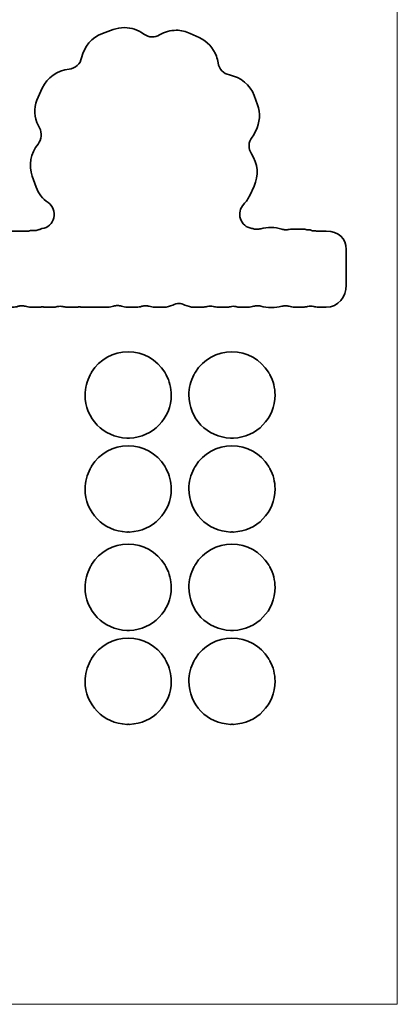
# Model space of a CAD drawing. Header units: inches. Extents: x -6 to 204, y -318 to -21.
# Tile 3 of 5: x 151 to 204, y -318 to -181. Entities that reach past the tile are written whole.
import ezdxf

# ---------------------------------------------------------------- set-up
doc = ezdxf.new("R2010")
doc.units = ezdxf.units.IN
doc.header["$MEASUREMENT"] = 0
doc.layers.add('cutpath', color=7, linetype='Continuous')

msp = doc.modelspace()

# ---------------------------------------------------------------- linework, layer by layer
at = {"layer": 'cutpath', "lineweight": 0}
msp.add_lwpolyline([(203.78, -317.83), (-6.22, -317.83), (-6.22, -20.83), (203.78, -20.83), (203.78, -317.83)], dxfattribs=at)
at = {"layer": 'cutpath', "color": 7, "lineweight": 35}
for points, knots in [([(186.22, -220.7), (185.71, -220.7), (185.22, -220.64), (184.74, -220.52), (184.58, -220.47), (184.41, -220.45), (184.24, -220.45), (184.07, -220.45), (183.91, -220.5), (183.75, -220.54), (183.51, -220.6), (183.26, -220.66), (183.01, -220.66), (183.01, -220.66), (181.82, -220.66), (181.82, -220.66), (181.63, -220.66), (181.44, -220.62), (181.26, -220.58), (181.14, -220.56), (181.02, -220.53), (180.89, -220.53), (180.77, -220.53), (180.64, -220.57), (180.52, -220.59), (180.34, -220.62), (180.15, -220.66), (179.96, -220.66), (179.96, -220.66), (178.77, -220.66), (178.77, -220.66), (178.56, -220.66), (178.34, -220.61), (178.13, -220.56), (177.99, -220.53), (177.85, -220.5), (177.7, -220.5), (177.56, -220.5), (177.42, -220.54), (177.27, -220.57), (177.07, -220.62), (176.85, -220.66), (176.63, -220.66), (176.63, -220.66), (175.44, -220.66), (175.44, -220.66), (175, -220.66), (174.57, -220.54), (174.18, -220.36), (173.91, -220.23), (173.62, -220.15), (173.33, -220.15), (173.05, -220.15), (172.76, -220.24), (172.49, -220.36), (172.09, -220.55), (171.67, -220.66), (171.23, -220.66), (171.23, -220.66), (169.95, -220.66), (169.95, -220.66), (169.69, -220.66), (169.44, -220.6), (169.19, -220.54), (169.02, -220.49), (168.85, -220.46), (168.68, -220.46), (168.51, -220.46), (168.34, -220.5), (168.18, -220.54), (167.93, -220.61), (167.68, -220.66), (167.42, -220.66), (167.42, -220.66), (166.14, -220.66), (166.14, -220.66), (165.86, -220.66), (165.59, -220.59), (165.32, -220.52), (165.14, -220.47), (164.96, -220.43), (164.78, -220.43), (164.6, -220.43), (164.41, -220.48), (164.23, -220.53), (163.97, -220.6), (163.69, -220.66), (163.42, -220.66), (163.42, -220.66), (159.77, -220.66), (159.77, -220.66), (159.7, -220.66), (159.64, -220.63), (159.58, -220.63), (159.54, -220.62), (159.49, -220.61), (159.45, -220.61), (159.4, -220.61), (159.36, -220.63), (159.32, -220.63), (159.26, -220.64), (159.19, -220.66), (159.13, -220.66), (159.13, -220.66), (157.73, -220.66), (157.73, -220.66), (157.54, -220.66), (157.34, -220.61), (157.15, -220.58), (157.03, -220.55), (156.9, -220.53), (156.77, -220.53), (156.64, -220.53), (156.52, -220.56), (156.39, -220.58), (156.2, -220.62), (156.01, -220.66), (155.81, -220.66), (155.81, -220.66), (154.62, -220.66), (154.62, -220.66), (154.56, -220.66), (154.49, -220.63), (154.43, -220.63), (154.39, -220.62), (154.34, -220.61), (154.3, -220.61), (154.26, -220.61), (154.21, -220.63), (154.17, -220.63), (154.11, -220.64), (154.05, -220.66), (153.99, -220.66), (153.99, -220.66), (152.7, -220.66), (152.7, -220.66), (152.45, -220.66), (152.19, -220.6), (151.94, -220.54), (151.78, -220.49), (151.61, -220.46), (151.44, -220.46), (151.27, -220.46), (151.1, -220.5), (150.93, -220.54), (150.69, -220.61), (150.43, -220.66), (150.17, -220.66), (150.17, -220.66), (148.89, -220.66), (148.89, -220.66), (148.83, -220.66), (148.77, -220.63), (148.71, -220.63), (148.66, -220.62), (148.62, -220.61), (148.57, -220.61), (148.53, -220.61), (148.49, -220.63), (148.44, -220.63), (148.38, -220.64), (148.32, -220.66), (148.26, -220.66), (148.26, -220.66), (147.09, -220.66), (147.09, -220.66), (146.82, -220.66), (146.56, -220.6), (146.3, -220.53), (146.13, -220.48), (145.96, -220.45), (145.78, -220.45), (145.6, -220.45), (145.43, -220.49), (145.26, -220.54), (145, -220.61), (144.74, -220.66), (144.47, -220.66), (144.47, -220.66), (143.3, -220.66), (143.3, -220.66), (141.64, -220.66), (140.23, -219.26), (140.23, -217.6), (140.23, -217.6), (140.23, -212.64), (140.23, -212.64), (140.23, -211.04), (141.61, -210.08), (143.3, -210.08), (143.3, -210.08), (144.42, -210.08), (144.42, -210.08), (144.7, -210.08), (144.97, -209.97), (145.24, -210.04), (145.41, -210.1), (145.6, -210.05), (145.78, -210.05), (145.96, -210.05), (146.15, -210.13), (146.32, -210.08), (146.59, -210.01), (146.86, -210.08), (147.14, -210.08), (147.14, -210.08), (148.26, -210.08), (148.26, -210.08), (148.52, -210.08), (148.79, -209.97), (149.04, -210.04), (149.22, -210.08), (149.39, -210.03), (149.57, -210.03), (149.74, -210.03), (149.92, -210.12), (150.09, -210.07), (150.35, -210), (150.61, -210.08), (150.87, -210.08), (150.87, -210.08), (152.22, -210.08), (152.22, -210.08), (152.37, -210.08), (152.66, -209.93), (152.79, -209.97), (152.96, -210.01), (153.13, -209.96), (153.31, -209.96), (153.49, -209.96), (153.66, -209.9), (153.84, -209.85), (153.91, -209.83), (153.98, -209.79), (154.06, -209.77), (154.12, -209.75), (154.18, -209.72), (154.24, -209.71), (155.06, -209.6), (155.72, -209), (155.91, -208.19), (156.11, -207.39), (155.77, -206.55), (155.09, -206.08), (154.34, -205.56), (153.77, -204.81), (153.44, -203.92), (153.44, -203.92), (152.9, -202.4), (152.9, -202.4), (152.35, -200.9), (152.66, -199.19), (153.7, -197.93), (154.23, -197.29), (154.31, -196.38), (153.89, -195.66), (153.76, -195.42), (153.64, -195.17), (153.55, -194.91), (153.12, -193.75), (153.18, -192.5), (153.7, -191.38), (153.7, -191.38), (154.29, -190.11), (154.29, -190.11), (154.97, -188.65), (156.4, -187.64), (158.02, -187.48), (158.89, -187.39), (159.6, -186.75), (159.78, -185.89), (160.1, -184.32), (161.18, -183.06), (162.67, -182.52), (162.67, -182.52), (164.18, -181.97), (164.18, -181.97), (164.69, -181.78), (165.22, -181.69), (165.75, -181.69), (166.71, -181.69), (167.64, -182), (168.43, -182.58), (168.78, -182.84), (169.2, -182.98), (169.62, -182.98), (169.97, -182.98), (170.32, -182.88), (170.63, -182.7), (171.34, -182.28), (172.15, -182.06), (172.97, -182.06), (173.64, -182.06), (174.3, -182.21), (174.91, -182.5), (174.91, -182.5), (176.18, -183.09), (176.18, -183.09), (177.29, -183.61), (178.14, -184.53), (178.56, -185.69), (178.67, -185.99), (178.74, -186.3), (178.79, -186.61), (178.91, -187.45), (179.55, -188.12), (180.38, -188.28), (181.97, -188.6), (183.29, -189.69), (183.82, -191.13), (183.82, -191.13), (184.29, -192.45), (184.29, -192.45), (184.71, -193.6), (184.63, -194.93), (184.06, -196.1), (183.91, -196.4), (183.73, -196.7), (183.53, -196.97), (183.01, -197.65), (182.98, -198.58), (183.45, -199.29), (184.36, -200.65), (184.49, -202.34), (183.81, -203.81), (183.81, -203.81), (183.21, -205.08), (183.21, -205.08), (183, -205.54), (182.72, -205.95), (182.37, -206.32), (181.85, -206.85), (181.67, -207.63), (181.91, -208.34), (182.14, -209.05), (182.75, -209.56), (183.49, -209.68), (183.58, -209.7), (183.66, -209.71), (183.75, -209.73), (183.91, -209.78), (184.07, -209.8), (184.24, -209.8), (184.41, -209.8), (184.58, -209.77), (184.74, -209.73), (185.22, -209.61), (185.71, -209.54), (186.22, -209.54), (186.67, -209.54), (187.17, -209.67), (187.69, -209.8), (187.86, -209.85), (188.03, -209.87), (188.2, -209.87), (188.36, -209.87), (188.53, -209.85), (188.69, -209.81), (188.78, -209.78), (189.01, -209.78), (189.09, -209.78), (189.09, -209.78), (190.55, -209.79), (190.55, -209.79), (190.77, -209.79), (190.98, -209.81), (191.19, -209.86), (191.33, -209.89), (191.47, -209.9), (191.62, -209.9), (191.76, -209.9), (191.9, -210.03), (192.04, -210), (192.25, -209.96), (192.47, -210.08), (192.69, -210.08), (192.69, -210.08), (193.88, -210.08), (193.88, -210.08), (195.61, -210.08), (196.67, -211.04), (196.67, -212.64), (196.67, -212.64), (196.67, -217.6), (196.67, -217.6), (196.67, -219.23), (195.55, -220.66), (193.88, -220.66), (193.88, -220.66), (192.76, -220.66), (192.76, -220.66), (192.55, -220.66), (192.33, -220.61), (192.12, -220.56), (191.98, -220.53), (191.84, -220.5), (191.69, -220.5), (191.55, -220.5), (191.41, -220.54), (191.27, -220.57), (191.06, -220.62), (190.84, -220.66), (190.62, -220.66), (190.62, -220.66), (189.43, -220.66), (189.43, -220.66), (189.18, -220.66), (188.93, -220.6), (188.69, -220.54), (188.53, -220.5), (188.36, -220.47), (188.2, -220.47), (188.03, -220.47), (187.86, -220.48), (187.69, -220.52), (187.22, -220.65), (186.72, -220.7), (186.22, -220.7)], [0, 0, 0, 0, 1, 1, 1, 2, 2, 2, 3, 3, 3, 4, 4, 4, 5, 5, 5, 6, 6, 6, 7, 7, 7, 8, 8, 8, 9, 9, 9, 10, 10, 10, 11, 11, 11, 12, 12, 12, 13, 13, 13, 14, 14, 14, 15, 15, 15, 16, 16, 16, 17, 17, 17, 18, 18, 18, 19, 19, 19, 20, 20, 20, 21, 21, 21, 22, 22, 22, 23, 23, 23, 24, 24, 24, 25, 25, 25, 26, 26, 26, 27, 27, 27, 28, 28, 28, 29, 29, 29, 30, 30, 30, 31, 31, 31, 32, 32, 32, 33, 33, 33, 34, 34, 34, 35, 35, 35, 36, 36, 36, 37, 37, 37, 38, 38, 38, 39, 39, 39, 40, 40, 40, 41, 41, 41, 42, 42, 42, 43, 43, 43, 44, 44, 44, 45, 45, 45, 46, 46, 46, 47, 47, 47, 48, 48, 48, 49, 49, 49, 50, 50, 50, 51, 51, 51, 52, 52, 52, 53, 53, 53, 54, 54, 54, 55, 55, 55, 56, 56, 56, 57, 57, 57, 58, 58, 58, 59, 59, 59, 60, 60, 60, 61, 61, 61, 62, 62, 62, 63, 63, 63, 64, 64, 64, 65, 65, 65, 66, 66, 66, 67, 67, 67, 68, 68, 68, 69, 69, 69, 70, 70, 70, 71, 71, 71, 72, 72, 72, 73, 73, 73, 74, 74, 74, 75, 75, 75, 76, 76, 76, 77, 77, 77, 78, 78, 78, 79, 79, 79, 80, 80, 80, 81, 81, 81, 82, 82, 82, 83, 83, 83, 84, 84, 84, 85, 85, 85, 86, 86, 86, 87, 87, 87, 88, 88, 88, 89, 89, 89, 90, 90, 90, 91, 91, 91, 92, 92, 92, 93, 93, 93, 94, 94, 94, 95, 95, 95, 96, 96, 96, 97, 97, 97, 98, 98, 98, 99, 99, 99, 100, 100, 100, 101, 101, 101, 102, 102, 102, 103, 103, 103, 104, 104, 104, 105, 105, 105, 106, 106, 106, 107, 107, 107, 108, 108, 108, 109, 109, 109, 110, 110, 110, 111, 111, 111, 112, 112, 112, 113, 113, 113, 114, 114, 114, 115, 115, 115, 116, 116, 116, 117, 117, 117, 118, 118, 118, 119, 119, 119, 120, 120, 120, 121, 121, 121, 122, 122, 122, 123, 123, 123, 124, 124, 124, 125, 125, 125, 126, 126, 126, 127, 127, 127, 128, 128, 128, 129, 129, 129, 130, 130, 130, 131, 131, 131, 132, 132, 132, 133, 133, 133, 134, 134, 134, 135, 135, 135, 136, 136, 136, 137, 137, 137, 138, 138, 138, 139, 139, 139, 139]), ([(166.42, -238.9), (166.39, -238.9), (166.36, -238.9), (166.33, -238.9), (166.31, -238.9), (166.29, -238.9), (166.27, -238.9), (166.25, -238.9), (166.23, -238.9), (166.21, -238.9), (166.18, -238.9), (166.15, -238.9), (166.12, -238.9), (166.12, -238.9), (166.07, -238.9), (166.07, -238.9), (162.81, -238.8), (160.26, -236.16), (160.26, -232.9), (160.26, -231.92), (160.51, -230.94), (160.97, -230.07), (160.99, -230.03), (161.02, -229.99), (161.04, -229.95), (161.06, -229.92), (161.08, -229.88), (161.1, -229.85), (161.12, -229.8), (161.15, -229.76), (161.17, -229.72), (162.28, -227.95), (164.18, -226.89), (166.27, -226.89), (168.35, -226.89), (170.25, -227.95), (171.36, -229.73), (171.39, -229.77), (171.41, -229.81), (171.43, -229.85), (171.45, -229.89), (171.47, -229.92), (171.49, -229.96), (171.52, -229.99), (171.54, -230.03), (171.56, -230.07), (172.02, -230.94), (172.27, -231.92), (172.27, -232.9), (172.27, -236.15), (169.72, -238.79), (166.47, -238.9), (166.47, -238.9), (166.42, -238.9), (166.42, -238.9)], [0, 0, 0, 0, 1, 1, 1, 2, 2, 2, 3, 3, 3, 4, 4, 4, 5, 5, 5, 6, 6, 6, 7, 7, 7, 8, 8, 8, 9, 9, 9, 10, 10, 10, 11, 11, 11, 12, 12, 12, 13, 13, 13, 14, 14, 14, 15, 15, 15, 16, 16, 16, 17, 17, 17, 18, 18, 18, 18]), ([(180.89, -238.9), (180.85, -238.9), (180.82, -238.9), (180.79, -238.9), (180.77, -238.9), (180.75, -238.9), (180.73, -238.9), (180.71, -238.9), (180.69, -238.9), (180.67, -238.9), (180.64, -238.9), (180.61, -238.9), (180.58, -238.9), (180.58, -238.9), (180.53, -238.9), (180.53, -238.9), (177.28, -238.8), (174.72, -236.16), (174.72, -232.9), (174.72, -231.92), (174.97, -230.94), (175.43, -230.07), (175.46, -230.03), (175.48, -229.99), (175.51, -229.95), (175.53, -229.92), (175.55, -229.88), (175.57, -229.85), (175.59, -229.8), (175.61, -229.76), (175.63, -229.72), (176.74, -227.95), (178.65, -226.89), (180.73, -226.89), (182.81, -226.89), (184.72, -227.95), (185.82, -229.73), (185.85, -229.77), (185.87, -229.81), (185.89, -229.85), (185.91, -229.89), (185.93, -229.92), (185.96, -229.96), (185.98, -229.99), (186, -230.03), (186.02, -230.07), (186.49, -230.94), (186.73, -231.92), (186.73, -232.9), (186.73, -236.15), (184.19, -238.79), (180.93, -238.9), (180.93, -238.9), (180.89, -238.9), (180.89, -238.9)], [0, 0, 0, 0, 1, 1, 1, 2, 2, 2, 3, 3, 3, 4, 4, 4, 5, 5, 5, 6, 6, 6, 7, 7, 7, 8, 8, 8, 9, 9, 9, 10, 10, 10, 11, 11, 11, 12, 12, 12, 13, 13, 13, 14, 14, 14, 15, 15, 15, 16, 16, 16, 17, 17, 17, 18, 18, 18, 18]), ([(166.42, -252), (166.39, -252), (166.36, -252), (166.33, -251.99), (166.31, -251.99), (166.29, -251.99), (166.27, -251.99), (166.25, -251.99), (166.23, -251.99), (166.21, -251.99), (166.18, -252), (166.15, -252), (166.12, -252), (166.12, -252), (166.07, -252), (166.07, -252), (162.81, -251.89), (160.26, -249.25), (160.26, -245.99), (160.26, -245.01), (160.51, -244.03), (160.97, -243.17), (160.99, -243.12), (161.02, -243.09), (161.04, -243.05), (161.06, -243.01), (161.08, -242.98), (161.1, -242.94), (161.12, -242.9), (161.15, -242.86), (161.17, -242.82), (162.28, -241.05), (164.18, -239.99), (166.27, -239.99), (168.35, -239.99), (170.25, -241.05), (171.36, -242.82), (171.39, -242.86), (171.41, -242.9), (171.43, -242.94), (171.45, -242.98), (171.47, -243.02), (171.49, -243.05), (171.52, -243.09), (171.54, -243.13), (171.56, -243.17), (172.02, -244.03), (172.27, -245.01), (172.27, -245.99), (172.27, -249.25), (169.72, -251.89), (166.47, -252), (166.47, -252), (166.42, -252), (166.42, -252)], [0, 0, 0, 0, 1, 1, 1, 2, 2, 2, 3, 3, 3, 4, 4, 4, 5, 5, 5, 6, 6, 6, 7, 7, 7, 8, 8, 8, 9, 9, 9, 10, 10, 10, 11, 11, 11, 12, 12, 12, 13, 13, 13, 14, 14, 14, 15, 15, 15, 16, 16, 16, 17, 17, 17, 18, 18, 18, 18]), ([(180.89, -252), (180.85, -252), (180.82, -252), (180.79, -251.99), (180.77, -251.99), (180.75, -251.99), (180.73, -251.99), (180.71, -251.99), (180.69, -251.99), (180.67, -251.99), (180.64, -252), (180.61, -252), (180.58, -252), (180.58, -252), (180.53, -252), (180.53, -252), (177.28, -251.89), (174.72, -249.25), (174.72, -245.99), (174.72, -245.01), (174.97, -244.03), (175.43, -243.17), (175.46, -243.12), (175.48, -243.09), (175.5, -243.05), (175.53, -243.01), (175.55, -242.98), (175.57, -242.94), (175.59, -242.9), (175.61, -242.86), (175.63, -242.82), (176.74, -241.05), (178.65, -239.99), (180.73, -239.99), (182.81, -239.99), (184.72, -241.05), (185.82, -242.82), (185.85, -242.86), (185.87, -242.9), (185.89, -242.94), (185.91, -242.98), (185.93, -243.02), (185.96, -243.05), (185.98, -243.09), (186, -243.13), (186.02, -243.17), (186.49, -244.03), (186.73, -245.01), (186.73, -245.99), (186.73, -249.25), (184.19, -251.89), (180.93, -252), (180.93, -252), (180.89, -252), (180.89, -252)], [0, 0, 0, 0, 1, 1, 1, 2, 2, 2, 3, 3, 3, 4, 4, 4, 5, 5, 5, 6, 6, 6, 7, 7, 7, 8, 8, 8, 9, 9, 9, 10, 10, 10, 11, 11, 11, 12, 12, 12, 13, 13, 13, 14, 14, 14, 15, 15, 15, 16, 16, 16, 17, 17, 17, 18, 18, 18, 18]), ([(166.42, -265.71), (166.39, -265.71), (166.36, -265.71), (166.33, -265.71), (166.31, -265.71), (166.29, -265.71), (166.27, -265.71), (166.25, -265.71), (166.23, -265.71), (166.21, -265.71), (166.18, -265.71), (166.15, -265.71), (166.12, -265.71), (166.12, -265.71), (166.07, -265.71), (166.07, -265.71), (162.81, -265.61), (160.26, -262.97), (160.26, -259.71), (160.26, -258.73), (160.51, -257.75), (160.97, -256.88), (160.99, -256.84), (161.02, -256.8), (161.04, -256.76), (161.06, -256.73), (161.08, -256.69), (161.1, -256.66), (161.12, -256.62), (161.15, -256.57), (161.17, -256.53), (162.28, -254.76), (164.18, -253.7), (166.27, -253.7), (168.35, -253.7), (170.25, -254.76), (171.36, -256.54), (171.39, -256.58), (171.41, -256.62), (171.43, -256.66), (171.45, -256.7), (171.47, -256.73), (171.49, -256.77), (171.52, -256.8), (171.54, -256.84), (171.56, -256.88), (172.02, -257.75), (172.27, -258.73), (172.27, -259.71), (172.27, -262.97), (169.72, -265.6), (166.47, -265.71), (166.47, -265.71), (166.42, -265.71), (166.42, -265.71)], [0, 0, 0, 0, 1, 1, 1, 2, 2, 2, 3, 3, 3, 4, 4, 4, 5, 5, 5, 6, 6, 6, 7, 7, 7, 8, 8, 8, 9, 9, 9, 10, 10, 10, 11, 11, 11, 12, 12, 12, 13, 13, 13, 14, 14, 14, 15, 15, 15, 16, 16, 16, 17, 17, 17, 18, 18, 18, 18]), ([(180.89, -265.71), (180.85, -265.71), (180.82, -265.71), (180.79, -265.71), (180.77, -265.71), (180.75, -265.71), (180.73, -265.71), (180.71, -265.71), (180.69, -265.71), (180.67, -265.71), (180.64, -265.71), (180.61, -265.71), (180.58, -265.71), (180.58, -265.71), (180.53, -265.71), (180.53, -265.71), (177.28, -265.61), (174.72, -262.97), (174.72, -259.71), (174.72, -258.73), (174.97, -257.75), (175.43, -256.88), (175.46, -256.84), (175.48, -256.8), (175.51, -256.76), (175.53, -256.73), (175.55, -256.69), (175.57, -256.66), (175.59, -256.62), (175.61, -256.57), (175.63, -256.53), (176.74, -254.76), (178.65, -253.7), (180.73, -253.7), (182.81, -253.7), (184.72, -254.76), (185.82, -256.54), (185.85, -256.58), (185.87, -256.62), (185.89, -256.66), (185.91, -256.7), (185.93, -256.73), (185.96, -256.77), (185.98, -256.8), (186, -256.84), (186.02, -256.88), (186.49, -257.75), (186.73, -258.73), (186.73, -259.71), (186.73, -262.97), (184.19, -265.6), (180.93, -265.71), (180.93, -265.71), (180.89, -265.71), (180.89, -265.71)], [0, 0, 0, 0, 1, 1, 1, 2, 2, 2, 3, 3, 3, 4, 4, 4, 5, 5, 5, 6, 6, 6, 7, 7, 7, 8, 8, 8, 9, 9, 9, 10, 10, 10, 11, 11, 11, 12, 12, 12, 13, 13, 13, 14, 14, 14, 15, 15, 15, 16, 16, 16, 17, 17, 17, 18, 18, 18, 18]), ([(166.42, -278.81), (166.39, -278.81), (166.36, -278.81), (166.33, -278.8), (166.31, -278.8), (166.29, -278.8), (166.27, -278.8), (166.25, -278.8), (166.23, -278.8), (166.21, -278.8), (166.18, -278.81), (166.15, -278.81), (166.12, -278.81), (166.12, -278.81), (166.07, -278.81), (166.07, -278.81), (162.81, -278.7), (160.26, -276.07), (160.26, -272.81), (160.26, -271.82), (160.51, -270.85), (160.97, -269.98), (160.99, -269.94), (161.02, -269.9), (161.04, -269.86), (161.06, -269.83), (161.08, -269.79), (161.1, -269.75), (161.12, -269.71), (161.15, -269.67), (161.17, -269.63), (162.28, -267.86), (164.18, -266.8), (166.27, -266.8), (168.35, -266.8), (170.25, -267.86), (171.36, -269.63), (171.39, -269.67), (171.41, -269.71), (171.43, -269.76), (171.45, -269.79), (171.47, -269.83), (171.49, -269.86), (171.52, -269.9), (171.54, -269.94), (171.56, -269.98), (172.02, -270.84), (172.27, -271.82), (172.27, -272.81), (172.27, -276.06), (169.72, -278.7), (166.47, -278.81), (166.47, -278.81), (166.42, -278.81), (166.42, -278.81)], [0, 0, 0, 0, 1, 1, 1, 2, 2, 2, 3, 3, 3, 4, 4, 4, 5, 5, 5, 6, 6, 6, 7, 7, 7, 8, 8, 8, 9, 9, 9, 10, 10, 10, 11, 11, 11, 12, 12, 12, 13, 13, 13, 14, 14, 14, 15, 15, 15, 16, 16, 16, 17, 17, 17, 18, 18, 18, 18]), ([(180.89, -278.81), (180.85, -278.81), (180.82, -278.81), (180.79, -278.8), (180.77, -278.8), (180.75, -278.8), (180.73, -278.8), (180.71, -278.8), (180.69, -278.8), (180.67, -278.8), (180.64, -278.81), (180.61, -278.81), (180.58, -278.81), (180.58, -278.81), (180.53, -278.81), (180.53, -278.81), (177.28, -278.7), (174.72, -276.07), (174.72, -272.81), (174.72, -271.82), (174.97, -270.85), (175.43, -269.98), (175.46, -269.94), (175.48, -269.9), (175.5, -269.86), (175.53, -269.83), (175.55, -269.79), (175.57, -269.75), (175.59, -269.71), (175.61, -269.67), (175.63, -269.63), (176.74, -267.86), (178.65, -266.8), (180.73, -266.8), (182.81, -266.8), (184.72, -267.86), (185.82, -269.63), (185.85, -269.67), (185.87, -269.71), (185.89, -269.76), (185.91, -269.79), (185.93, -269.83), (185.96, -269.86), (185.98, -269.9), (186, -269.94), (186.02, -269.98), (186.49, -270.84), (186.73, -271.82), (186.73, -272.81), (186.73, -276.06), (184.19, -278.7), (180.93, -278.81), (180.93, -278.81), (180.89, -278.81), (180.89, -278.81)], [0, 0, 0, 0, 1, 1, 1, 2, 2, 2, 3, 3, 3, 4, 4, 4, 5, 5, 5, 6, 6, 6, 7, 7, 7, 8, 8, 8, 9, 9, 9, 10, 10, 10, 11, 11, 11, 12, 12, 12, 13, 13, 13, 14, 14, 14, 15, 15, 15, 16, 16, 16, 17, 17, 17, 18, 18, 18, 18])]:
    msp.add_open_spline(points, degree=3, knots=knots, dxfattribs=at)

doc.saveas('drawing.dxf')
